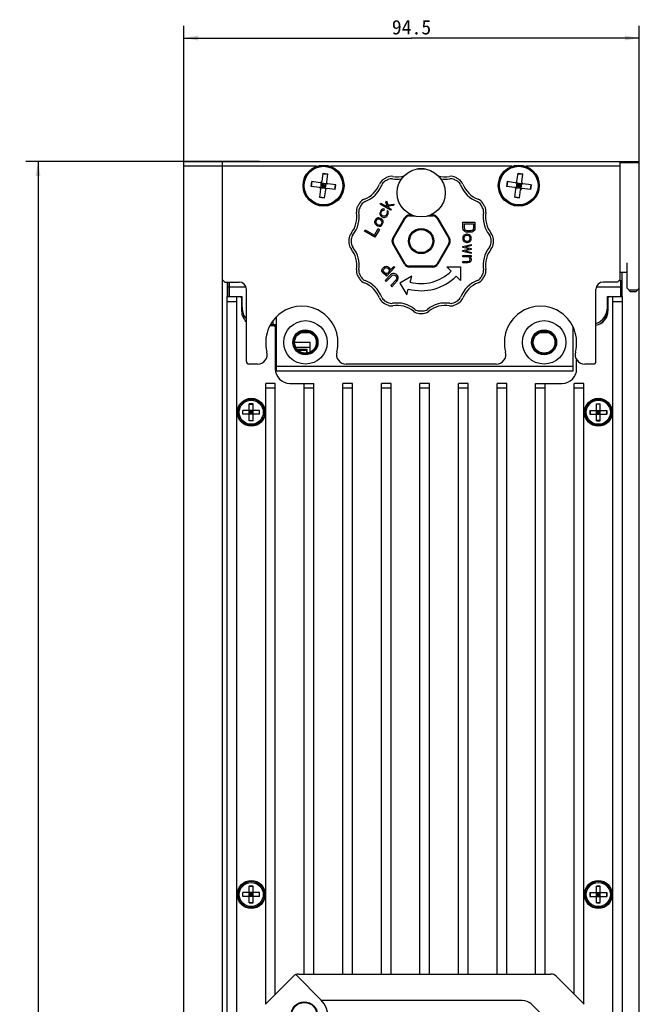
# Model space of a CAD drawing. Header units: millimetres. Extents: x 742 to 1452, y 144 to 826.
# Tile 25 of 40: x 1024 to 1152, y 373 to 577. Entities that reach past the tile are written whole.
import ezdxf
from ezdxf.enums import TextEntityAlignment as Align

# ---------------------------------------------------------------- set-up
doc = ezdxf.new("R2010")
doc.units = ezdxf.units.MM
doc.header["$LTSCALE"] = 32.67
doc.layers.get('0').update_dxf_attribs({"linetype": 'CONTINUOUS'})
doc.layers.add('00_COMPONENTS', color=7, linetype='CONTINUOUS')
doc.layers.add('51__DRAFT_DIMS', color=7, linetype='CONTINUOUS')
doc.styles.get("Standard").update_dxf_attribs({"font": 'simfang.ttf'})
doc.dimstyles.new('DIMSTYLE_1', dxfattribs={"dimtxt": 3, "dimasz": 3, "dimexe": 2.5, "dimexo": 0.5, "dimgap": 0.75, "dimtad": 1, "dimdsep": 46, "dimtxsty": 'STANDARD', "dimblk": '_FILLED', "dimblk1": '_FILLED', "dimblk2": '_FILLED', "dimcen": 0.09, "dimclrt": 3, "dimazin": 2, "dimtp": 0.8, "dimtm": 0.8, "dimtfac": 1, "dimtofl": 0, "dimtmove": 0, "dimatfit": 3, "dimldrblk": '_FILLED', "dimfxl": 1, "dimtolj": 1, "dimarcsym": 0})
doc.dimstyles.new('DIMSTYLE_2', dxfattribs={"dimtxt": 3, "dimasz": 3, "dimexe": 2.5, "dimexo": 0.5, "dimgap": 0.75, "dimtad": 1, "dimdsep": 46, "dimtxsty": 'STANDARD', "dimblk": '_FILLED', "dimblk1": '_FILLED', "dimblk2": '_FILLED', "dimcen": 0.09, "dimclrt": 3, "dimazin": 2, "dimtp": 0.3, "dimtm": 0.3, "dimtfac": 1, "dimtofl": 0, "dimtmove": 0, "dimatfit": 3, "dimldrblk": '_FILLED', "dimfxl": 1, "dimtolj": 1, "dimarcsym": 0})

# ---------------------------------------------------------------- blocks, each defined once
blk = doc.blocks.new('_FILLED')
at = {"color": 0, "linetype": 'ByBlock'}
blk.add_solid([(0, 0), (-1, 0.167), (-1, -0.167)], dxfattribs=at)
blk = doc.blocks.new('*D1')
at = {"layer": '51__DRAFT_DIMS', "color": 4}
for p, q in [((1073.48, 547.87), (1025.06, 547.87)), ((1027.56, 547.87), (1027.56, 345.87)), ((1027.56, 143.87), (1027.56, 345.87)), ((1065.28, 143.87), (1025.06, 143.87))]:
    blk.add_line(p, q, dxfattribs=at)
at = {"layer": '51__DRAFT_DIMS', "color": 4, "xscale": 3, "yscale": 3, "zscale": 3}
for p, rotation in [((1027.56, 547.87), 90), ((1027.56, 143.87), 270)]:
    blk.add_blockref('_FILLED', p, dxfattribs=dict(at, rotation=rotation))
at = {"layer": '51__DRAFT_DIMS', "color": 3}
blk.add_text('404', height=3, rotation=90, dxfattribs=at).set_placement((1026.81, 345.87), align=Align.CENTER)
blk = doc.blocks.new('*D2')
at = {"layer": '51__DRAFT_DIMS', "color": 4}
for p, q in [((1057.78, 547.37), (1057.78, 575.97)), ((1152.28, 170.67), (1152.28, 575.97)), ((1057.78, 573.47), (1105.03, 573.47)), ((1152.28, 573.47), (1105.03, 573.47))]:
    blk.add_line(p, q, dxfattribs=at)
at = {"layer": '51__DRAFT_DIMS', "color": 4, "xscale": 3, "yscale": 3, "zscale": 3, "rotation": 180}
blk.add_blockref('_FILLED', (1057.78, 573.47), dxfattribs=at)
at = {"layer": '51__DRAFT_DIMS', "color": 4, "xscale": 3, "yscale": 3, "zscale": 3}
blk.add_blockref('_FILLED', (1152.28, 573.47), dxfattribs=at)
at = {"layer": '51__DRAFT_DIMS', "color": 3}
blk.add_text('94.5', height=3, dxfattribs=at).set_placement((1105.03, 574.22), align=Align.CENTER)

msp = doc.modelspace()

# ---------------------------------------------------------------- linework, layer by layer
at = {"layer": '00_COMPONENTS', "color": 7}
for p, q in [((1057.784, 143.873), (1057.784, 547.873)), ((1057.784, 547.873), (1152.284, 547.873)), ((1065.784, 547.873), (1065.784, 143.873)), ((1148.284, 523.373), (1148.284, 547.873)), ((1152.284, 547.573), (1148.284, 547.573)), ((1152.284, 521.573), (1152.284, 547.873)), ((1085.348, 546.873), (1057.784, 546.873)), ((1086.625, 545.418), (1086.396, 543.733)), ((1086.625, 545.418), (1086.396, 543.733)), ((1086.616, 545.348), (1087.607, 545.213)), ((1086.616, 545.348), (1087.607, 545.213)), ((1086.625, 545.418), (1087.616, 545.283)), ((1086.625, 545.418), (1087.616, 545.283)), ((1087.616, 545.283), (1087.387, 543.598)), ((1087.616, 545.283), (1087.387, 543.598)), ((1125.848, 546.873), (1088.22, 546.873)), ((1125.848, 546.873), (1088.22, 546.873)), ((1126.896, 543.733), (1127.125, 545.418)), ((1126.896, 543.733), (1127.125, 545.418)), ((1127.116, 545.348), (1128.107, 545.213)), ((1127.116, 545.348), (1128.107, 545.213)), ((1127.125, 545.418), (1128.116, 545.283)), ((1127.125, 545.418), (1128.116, 545.283)), ((1127.887, 543.598), (1128.116, 545.283)), ((1127.887, 543.598), (1128.116, 545.283)), ((1148.284, 546.873), (1128.72, 546.873)), ((1084.239, 542.714), (1084.374, 543.705)), ((1084.239, 542.714), (1084.374, 543.705)), ((1084.309, 542.705), (1084.443, 543.696)), ((1084.309, 542.705), (1084.443, 543.696)), ((1086.058, 543.476), (1084.374, 543.705)), ((1086.058, 543.476), (1084.374, 543.705)), ((1086.122, 542.37), (1087.445, 543.376)), ((1086.122, 542.37), (1087.445, 543.376)), ((1086.221, 542.445), (1086.356, 543.436)), ((1086.221, 542.445), (1086.356, 543.436)), ((1086.28, 543.535), (1087.287, 542.211)), ((1087.287, 542.211), (1086.28, 543.535)), ((1086.356, 543.436), (1087.347, 543.301)), ((1086.356, 543.436), (1087.347, 543.301)), ((1086.716, 542.378), (1086.851, 543.368)), ((1086.716, 542.378), (1086.851, 543.368)), ((1087.212, 542.31), (1087.347, 543.301)), ((1087.212, 542.31), (1087.347, 543.301)), ((1089.328, 543.031), (1087.644, 543.261)), ((1089.328, 543.031), (1087.644, 543.261)), ((1124.874, 543.705), (1124.739, 542.714)), ((1124.874, 543.705), (1124.739, 542.714)), ((1124.943, 543.696), (1124.809, 542.705)), ((1124.943, 543.696), (1124.809, 542.705)), ((1126.558, 543.476), (1124.874, 543.705)), ((1126.558, 543.476), (1124.874, 543.705)), ((1126.622, 542.37), (1127.945, 543.376)), ((1126.622, 542.37), (1127.945, 543.376)), ((1126.856, 543.436), (1126.721, 542.445)), ((1126.856, 543.436), (1126.721, 542.445)), ((1126.78, 543.535), (1127.787, 542.211)), ((1127.787, 542.211), (1126.78, 543.535)), ((1126.856, 543.436), (1127.847, 543.301)), ((1126.856, 543.436), (1127.847, 543.301)), ((1127.351, 543.368), (1127.216, 542.378)), ((1127.351, 543.368), (1127.216, 542.378)), ((1127.847, 543.301), (1127.712, 542.31)), ((1127.847, 543.301), (1127.712, 542.31)), ((1129.828, 543.031), (1128.144, 543.261)), ((1129.828, 543.031), (1128.144, 543.261)), ((1085.924, 542.485), (1084.239, 542.714)), ((1085.924, 542.485), (1084.239, 542.714)), ((1086.18, 542.148), (1085.951, 540.463)), ((1086.18, 542.148), (1085.951, 540.463)), ((1086.221, 542.445), (1087.212, 542.31)), ((1086.221, 542.445), (1087.212, 542.31)), ((1086.288, 542.94), (1087.279, 542.806)), ((1086.288, 542.94), (1087.279, 542.806)), ((1087.171, 542.013), (1086.942, 540.328)), ((1087.171, 542.013), (1086.942, 540.328)), ((1089.194, 542.041), (1087.509, 542.27)), ((1089.194, 542.041), (1087.509, 542.27)), ((1089.124, 542.05), (1089.259, 543.041)), ((1089.124, 542.05), (1089.259, 543.041)), ((1089.194, 542.041), (1089.328, 543.031)), ((1089.194, 542.041), (1089.328, 543.031)), ((1126.424, 542.485), (1124.739, 542.714)), ((1126.424, 542.485), (1124.739, 542.714)), ((1126.451, 540.463), (1126.68, 542.148)), ((1126.451, 540.463), (1126.68, 542.148)), ((1126.721, 542.445), (1127.712, 542.31)), ((1126.721, 542.445), (1127.712, 542.31)), ((1126.788, 542.94), (1127.779, 542.806)), ((1126.788, 542.94), (1127.779, 542.806)), ((1127.442, 540.328), (1127.671, 542.013)), ((1127.442, 540.328), (1127.671, 542.013)), ((1129.694, 542.041), (1128.009, 542.27)), ((1129.694, 542.041), (1128.009, 542.27)), ((1129.759, 543.041), (1129.624, 542.05)), ((1129.759, 543.041), (1129.624, 542.05)), ((1129.828, 543.031), (1129.694, 542.041)), ((1129.828, 543.031), (1129.694, 542.041)), ((1085.951, 540.463), (1086.942, 540.328)), ((1085.951, 540.463), (1086.942, 540.328)), ((1085.961, 540.533), (1086.952, 540.398)), ((1085.961, 540.533), (1086.952, 540.398)), ((1126.451, 540.463), (1127.442, 540.328)), ((1126.451, 540.463), (1127.442, 540.328)), ((1126.461, 540.533), (1127.452, 540.398)), ((1126.461, 540.533), (1127.452, 540.398)), ((1101.145, 531.973), (1103.57, 536.173)), ((1101.145, 531.973), (1103.57, 536.173)), ((1101.318, 531.873), (1103.743, 536.073)), ((1101.318, 531.873), (1103.743, 536.073)), ((1104.609, 536.773), (1105.076, 536.773)), ((1104.609, 536.773), (1105.076, 536.773)), ((1104.609, 536.573), (1105.637, 536.573)), ((1104.609, 536.573), (1105.637, 536.573)), ((1108.431, 536.573), (1109.459, 536.573)), ((1108.431, 536.573), (1109.459, 536.573)), ((1108.992, 536.773), (1109.459, 536.773)), ((1108.992, 536.773), (1109.459, 536.773)), ((1110.325, 536.073), (1112.749, 531.873)), ((1110.325, 536.073), (1112.749, 531.873)), ((1110.498, 536.173), (1112.923, 531.973)), ((1110.498, 536.173), (1112.923, 531.973)), ((1103.743, 526.673), (1101.318, 530.873)), ((1103.743, 526.673), (1101.318, 530.873)), ((1112.749, 530.873), (1110.325, 526.673)), ((1112.749, 530.873), (1110.325, 526.673)), ((1103.57, 526.573), (1101.145, 530.773)), ((1103.57, 526.573), (1101.145, 530.773)), ((1112.923, 530.773), (1110.498, 526.573)), ((1112.923, 530.773), (1110.498, 526.573)), ((1149.784, 521.573), (1149.784, 526.873)), ((1109.459, 526.173), (1104.609, 526.173)), ((1109.459, 526.173), (1104.609, 526.173)), ((1109.459, 525.973), (1104.609, 525.973)), ((1109.459, 525.973), (1104.609, 525.973)), ((1149.784, 524.873), (1148.284, 524.873)), ((1148.714, 519.873), (1148.714, 524.873)), ((1065.784, 523.373), (1066.284, 522.873)), ((1066.284, 522.873), (1069.284, 522.873)), ((1066.853, 519.873), (1066.853, 522.873)), ((1066.884, 522.873), (1066.884, 519.873)), ((1067.184, 522.873), (1067.184, 519.873)), ((1147.784, 522.873), (1144.784, 522.873)), ((1147.784, 522.873), (1148.284, 523.373)), ((1148.084, 523.173), (1148.684, 523.173)), ((1148.384, 523.173), (1148.384, 519.873)), ((1148.684, 523.173), (1148.684, 519.873)), ((1066.884, 521.873), (1070.698, 521.873)), ((1070.784, 506.373), (1070.784, 521.373)), ((1143.284, 506.373), (1143.284, 521.373)), ((1143.37, 521.873), (1148.684, 521.873)), ((1150.484, 520.873), (1149.784, 521.573)), ((1151.884, 521.173), (1150.184, 521.173)), ((1151.584, 520.873), (1150.484, 520.873)), ((1152.284, 521.573), (1151.584, 520.873)), ((1066.784, 171.873), (1066.784, 519.873)), ((1066.784, 519.873), (1069.884, 519.873)), ((1066.784, 518.873), (1068.784, 518.873)), ((1068.784, 171.873), (1068.784, 519.873)), ((1069.784, 519.573), (1069.484, 519.873)), ((1069.784, 519.573), (1069.784, 516.873)), ((1069.884, 516.105), (1069.884, 519.873)), ((1145.984, 519.873), (1145.684, 519.573)), ((1145.684, 516.873), (1145.684, 519.873)), ((1145.684, 519.873), (1148.784, 519.873)), ((1146.084, 519.873), (1145.784, 519.573)), ((1145.784, 519.873), (1145.784, 519.673)), ((1145.784, 519.573), (1145.784, 516.873)), ((1146.784, 171.873), (1146.784, 519.873)), ((1146.784, 518.873), (1148.784, 518.873)), ((1148.784, 171.873), (1148.784, 519.873)), ((1070.184, 516.155), (1070.184, 515.376)), ((1076.284, 514.872), (1076.284, 514.073)), ((1076.694, 515.373), (1077.034, 515.373)), ((1076.694, 515.373), (1077.034, 515.373)), ((1077.034, 504.373), (1077.034, 515.728)), ((1145.384, 515.566), (1145.384, 516.155)), ((1075.65, 513.873), (1077.034, 513.873)), ((1075.76, 514.073), (1077.034, 514.073)), ((1075.784, 514.114), (1075.784, 514.073)), ((1076.784, 513.573), (1076.484, 513.873)), ((1076.784, 513.573), (1076.784, 504.873)), ((1083.284, 512.609), (1083.284, 512.373)), ((1132.284, 512.609), (1132.284, 512.373)), ((1138.534, 504.373), (1138.534, 513.641)), ((1084.064, 512.373), (1082.003, 512.373)), ((1133.564, 512.373), (1131.503, 512.373)), ((1084.034, 510.373), (1080.784, 510.373)), ((1081.018, 509.373), (1084.034, 509.373)), ((1083.384, 508.873), (1081.357, 508.873)), ((1081.452, 508.773), (1083.284, 508.773)), ((1083.284, 508.773), (1083.384, 508.873)), ((1083.284, 508.137), (1083.284, 508.773)), ((1083.384, 508.151), (1083.384, 508.873)), ((1084.034, 508.358), (1084.034, 510.373)), ((1139.284, 504.873), (1139.284, 506.765)), ((1073.119, 505.873), (1071.284, 505.873)), ((1138.534, 505.373), (1077.034, 505.373)), ((1138.534, 504.373), (1077.034, 504.373)), ((1122.619, 505.873), (1091.449, 505.873)), ((1142.784, 505.873), (1140.949, 505.873)), ((1074.784, 373.173), (1074.784, 501.873)), ((1076.784, 501.873), (1074.784, 501.873)), ((1076.784, 500.873), (1074.784, 500.873)), ((1076.784, 375.173), (1076.784, 501.873)), ((1079.784, 501.873), (1084.784, 501.873)), ((1082.784, 379.373), (1082.784, 501.873)), ((1084.784, 500.873), (1082.784, 500.873)), ((1084.784, 379.373), (1084.784, 501.873)), ((1090.784, 379.373), (1090.784, 501.873)), ((1092.784, 501.873), (1090.784, 501.873)), ((1092.784, 500.873), (1090.784, 500.873)), ((1092.784, 379.373), (1092.784, 501.873)), ((1098.784, 379.373), (1098.784, 501.873)), ((1100.784, 501.873), (1098.784, 501.873)), ((1100.784, 500.873), (1098.784, 500.873)), ((1100.784, 379.373), (1100.784, 501.873)), ((1106.784, 379.373), (1106.784, 501.873)), ((1108.784, 501.873), (1106.784, 501.873)), ((1108.784, 500.873), (1106.784, 500.873)), ((1108.784, 379.373), (1108.784, 501.873)), ((1114.784, 379.373), (1114.784, 501.873)), ((1116.784, 501.873), (1114.784, 501.873)), ((1116.784, 500.873), (1114.784, 500.873)), ((1116.784, 379.373), (1116.784, 501.873)), ((1122.784, 379.373), (1122.784, 501.873)), ((1124.784, 501.873), (1122.784, 501.873)), ((1124.784, 500.873), (1122.784, 500.873)), ((1124.784, 379.373), (1124.784, 501.873)), ((1130.784, 379.373), (1130.784, 501.873)), ((1130.784, 501.873), (1136.284, 501.873)), ((1132.784, 500.873), (1130.784, 500.873)), ((1132.784, 379.373), (1132.784, 501.873)), ((1138.784, 375.173), (1138.784, 501.873)), ((1140.784, 501.873), (1138.784, 501.873)), ((1140.784, 500.873), (1138.784, 500.873)), ((1140.784, 373.173), (1140.784, 501.873)), ((1070.034, 495.473), (1070.034, 496.273)), ((1073.534, 496.273), (1070.034, 496.273)), ((1070.071, 495.473), (1070.071, 496.273)), ((1071.384, 494.123), (1071.384, 497.623)), ((1072.184, 497.623), (1071.384, 497.623)), ((1071.384, 497.586), (1072.184, 497.586)), ((1071.384, 495.473), (1072.184, 496.273)), ((1071.384, 496.273), (1072.184, 495.473)), ((1071.784, 495.473), (1071.784, 496.273)), ((1072.184, 494.123), (1072.184, 497.623)), ((1073.496, 495.473), (1073.496, 496.273)), ((1073.534, 495.473), (1073.534, 496.273)), ((1142.034, 496.273), (1142.034, 495.473)), ((1142.034, 496.273), (1145.534, 496.273)), ((1142.071, 496.273), (1142.071, 495.473)), ((1143.384, 494.123), (1143.384, 497.623)), ((1143.384, 497.623), (1144.184, 497.623)), ((1144.184, 497.586), (1143.384, 497.586)), ((1143.384, 495.473), (1144.184, 496.273)), ((1143.384, 496.273), (1144.184, 495.473)), ((1143.784, 496.273), (1143.784, 495.473)), ((1144.184, 494.123), (1144.184, 497.623)), ((1145.496, 496.273), (1145.496, 495.473)), ((1145.534, 496.273), (1145.534, 495.473)), ((1073.534, 495.473), (1070.034, 495.473)), ((1071.384, 495.873), (1072.184, 495.873)), ((1071.384, 494.16), (1072.184, 494.16)), ((1072.184, 494.123), (1071.384, 494.123)), ((1142.034, 495.473), (1145.534, 495.473)), ((1144.184, 495.873), (1143.384, 495.873)), ((1144.184, 494.16), (1143.384, 494.16)), ((1143.384, 494.123), (1144.184, 494.123)), ((1070.034, 395.473), (1070.034, 396.273)), ((1073.534, 396.273), (1070.034, 396.273)), ((1070.071, 395.473), (1070.071, 396.273)), ((1071.384, 394.123), (1071.384, 397.623)), ((1072.184, 397.623), (1071.384, 397.623)), ((1071.384, 397.586), (1072.184, 397.586)), ((1071.384, 395.473), (1072.184, 396.273)), ((1071.384, 396.273), (1072.184, 395.473)), ((1071.784, 395.473), (1071.784, 396.273)), ((1072.184, 394.123), (1072.184, 397.623)), ((1073.496, 395.473), (1073.496, 396.273)), ((1073.534, 395.473), (1073.534, 396.273)), ((1142.034, 396.273), (1142.034, 395.473)), ((1142.034, 396.273), (1145.534, 396.273)), ((1142.071, 396.273), (1142.071, 395.473)), ((1143.384, 394.123), (1143.384, 397.623)), ((1143.384, 397.623), (1144.184, 397.623)), ((1144.184, 397.586), (1143.384, 397.586)), ((1143.384, 395.473), (1144.184, 396.273)), ((1143.384, 396.273), (1144.184, 395.473)), ((1143.784, 396.273), (1143.784, 395.473)), ((1144.184, 394.123), (1144.184, 397.623)), ((1145.496, 396.273), (1145.496, 395.473)), ((1145.534, 396.273), (1145.534, 395.473)), ((1073.534, 395.473), (1070.034, 395.473)), ((1071.384, 395.873), (1072.184, 395.873)), ((1071.384, 394.16), (1072.184, 394.16)), ((1072.184, 394.123), (1071.384, 394.123)), ((1142.034, 395.473), (1145.534, 395.473)), ((1144.184, 395.873), (1143.384, 395.873)), ((1144.184, 394.16), (1143.384, 394.16)), ((1143.384, 394.123), (1144.184, 394.123)), ((1080.544, 378.934), (1074.723, 373.112)), ((1086.319, 373.978), (1081.149, 379.148)), ((1081.605, 379.373), (1133.962, 379.373)), ((1135.023, 378.934), (1140.844, 373.112)), ((1127.967, 373.873), (1086.422, 373.873)), ((1135.158, 367.858), (1129.769, 373.247))]:
    msp.add_line(p, q, dxfattribs=at)
at = {"layer": '00_COMPONENTS', "color": 4}
for p, q in [((1098.514, 539.016), (1098.644, 539.242)), ((1100.679, 537.766), (1098.514, 539.016)), ((1098.644, 539.242), (1100.026, 538.444)), ((1099.674, 539.429), (1099.83, 539.7)), ((1100.026, 538.444), (1099.674, 539.429)), ((1099.83, 539.7), (1100.142, 538.858)), ((1100.142, 538.858), (1101.408, 539.029)), ((1101.408, 539.029), (1101.252, 538.758)), ((1098.496, 537.282), (1098.464, 537.121)), ((1098.464, 537.121), (1098.478, 536.932)), ((1098.606, 537.58), (1098.496, 537.282)), ((1098.834, 537.869), (1098.606, 537.58)), ((1098.7, 537.104), (1098.706, 537.221)), ((1098.76, 536.889), (1098.7, 537.104)), ((1098.706, 537.221), (1098.764, 537.428)), ((1098.764, 537.428), (1098.992, 537.717)), ((1099.03, 537.996), (1098.834, 537.869)), ((1098.992, 537.717), (1099.163, 537.799)), ((1099.247, 538.052), (1099.03, 537.996)), ((1099.163, 537.799), (1099.327, 537.765)), ((1099.457, 537.99), (1099.247, 538.052)), ((1099.327, 537.765), (1099.457, 537.99)), ((1100.006, 537.132), (1099.87, 536.79)), ((1100.01, 537.671), (1099.88, 537.446)), ((1099.88, 537.446), (1099.992, 537.321)), ((1099.992, 537.321), (1100.006, 537.132)), ((1100.168, 537.52), (1100.01, 537.671)), ((1100.08, 536.729), (1100.216, 537.071)), ((1100.228, 537.305), (1100.168, 537.52)), ((1101.252, 538.758), (1100.202, 538.643)), ((1100.202, 538.643), (1100.302, 538.284)), ((1100.216, 537.071), (1100.228, 537.305)), ((1100.302, 538.284), (1100.809, 537.992)), ((1100.809, 537.992), (1100.679, 537.766)), ((1097.376, 535.343), (1097.37, 535.226)), ((1097.37, 535.226), (1097.41, 535.083)), ((1097.434, 535.55), (1097.376, 535.343)), ((1097.41, 535.083), (1097.496, 534.913)), ((1097.642, 535.911), (1097.434, 535.55)), ((1097.496, 534.913), (1097.608, 534.788)), ((1097.67, 535.534), (1097.612, 535.327)), ((1097.612, 535.327), (1097.652, 535.183)), ((1097.793, 536.065), (1097.642, 535.911)), ((1097.652, 535.183), (1097.738, 535.013)), ((1097.774, 535.714), (1097.67, 535.534)), ((1097.738, 535.013), (1097.897, 534.862)), ((1097.925, 535.868), (1097.774, 535.714)), ((1097.891, 536.128), (1097.793, 536.065)), ((1098.035, 536.165), (1097.891, 536.128)), ((1098.069, 535.905), (1097.925, 535.868)), ((1098.225, 536.176), (1098.035, 536.165)), ((1098.259, 535.915), (1098.069, 535.905)), ((1098.389, 536.141), (1098.225, 536.176)), ((1098.469, 535.854), (1098.259, 535.915)), ((1098.6, 536.08), (1098.389, 536.141)), ((1098.654, 535.748), (1098.469, 535.854)), ((1098.478, 536.932), (1098.518, 536.789)), ((1098.518, 536.789), (1098.65, 536.592)), ((1098.784, 535.973), (1098.6, 536.08)), ((1098.65, 536.592), (1098.9, 536.387)), ((1098.812, 535.596), (1098.654, 535.748)), ((1098.826, 536.791), (1098.76, 536.889)), ((1098.776, 534.895), (1098.88, 535.076)), ((1099.054, 535.697), (1098.784, 535.973)), ((1098.898, 535.426), (1098.812, 535.596)), ((1098.984, 536.639), (1098.826, 536.791)), ((1098.88, 535.076), (1098.938, 535.283)), ((1098.938, 535.283), (1098.898, 535.426)), ((1098.9, 536.387), (1099.203, 536.273)), ((1098.908, 534.699), (1099.116, 535.06)), ((1099.123, 536.56), (1098.984, 536.639)), ((1099.14, 535.527), (1099.054, 535.697)), ((1099.116, 535.06), (1099.174, 535.267)), ((1099.405, 536.517), (1099.123, 536.56)), ((1099.18, 535.384), (1099.14, 535.527)), ((1099.174, 535.267), (1099.18, 535.384)), ((1099.203, 536.273), (1099.439, 536.257)), ((1099.621, 536.572), (1099.405, 536.517)), ((1099.439, 536.257), (1099.583, 536.294)), ((1099.583, 536.294), (1099.753, 536.376)), ((1099.87, 536.79), (1099.621, 536.572)), ((1099.753, 536.376), (1099.878, 536.485)), ((1099.878, 536.485), (1100.08, 536.729)), ((1115.696, 534.023), (1115.696, 535.273)), ((1115.696, 535.273), (1118.196, 535.273)), ((1116.015, 534.023), (1116.015, 534.96)), ((1116.015, 534.96), (1117.877, 534.96)), ((1117.877, 534.96), (1117.877, 534.023)), ((1118.196, 535.273), (1118.196, 534.023)), ((1095.285, 533.423), (1095.441, 533.694)), ((1097.45, 532.173), (1095.285, 533.423)), ((1095.441, 533.694), (1097.33, 532.603)), ((1097.33, 532.603), (1098.111, 533.956)), ((1098.387, 533.797), (1097.45, 532.173)), ((1097.608, 534.788), (1097.766, 534.636)), ((1097.766, 534.636), (1097.951, 534.53)), ((1097.897, 534.862), (1098.081, 534.755)), ((1097.951, 534.53), (1098.325, 534.434)), ((1098.081, 534.755), (1098.291, 534.694)), ((1098.111, 533.956), (1098.387, 533.797)), ((1098.291, 534.694), (1098.481, 534.705)), ((1098.325, 534.434), (1098.515, 534.444)), ((1098.481, 534.705), (1098.626, 534.742)), ((1098.515, 534.444), (1098.66, 534.481)), ((1098.626, 534.742), (1098.776, 534.895)), ((1098.66, 534.481), (1098.758, 534.545)), ((1098.758, 534.545), (1098.908, 534.699)), ((1115.749, 533.763), (1115.696, 534.023)), ((1115.856, 533.554), (1115.749, 533.763)), ((1116.069, 533.346), (1115.856, 533.554)), ((1116.069, 533.815), (1116.015, 534.023)), ((1116.175, 533.658), (1116.069, 533.815)), ((1116.281, 533.242), (1116.069, 533.346)), ((1116.335, 533.554), (1116.175, 533.658)), ((1116.547, 533.19), (1116.281, 533.242)), ((1116.547, 533.502), (1116.335, 533.554)), ((1117.345, 533.502), (1116.547, 533.502)), ((1117.345, 533.19), (1116.547, 533.19)), ((1117.558, 533.554), (1117.345, 533.502)), ((1117.611, 533.242), (1117.345, 533.19)), ((1117.718, 533.658), (1117.558, 533.554)), ((1117.824, 533.346), (1117.611, 533.242)), ((1117.824, 533.815), (1117.718, 533.658)), ((1117.877, 534.023), (1117.824, 533.815)), ((1118.037, 533.554), (1117.824, 533.346)), ((1118.143, 533.763), (1118.037, 533.554)), ((1118.196, 534.023), (1118.143, 533.763)), ((1115.749, 532.356), (1115.696, 532.148)), ((1115.696, 532.148), (1115.696, 531.731)), ((1115.696, 531.731), (1115.749, 531.523)), ((1115.803, 532.46), (1115.749, 532.356)), ((1115.749, 531.523), (1115.803, 531.419)), ((1115.909, 532.565), (1115.803, 532.46)), ((1115.803, 531.419), (1115.909, 531.315)), ((1116.069, 532.669), (1115.909, 532.565)), ((1115.962, 532.252), (1115.909, 532.044)), ((1115.909, 532.044), (1115.909, 531.835)), ((1115.909, 531.835), (1115.962, 531.627)), ((1115.909, 531.315), (1116.069, 531.21)), ((1116.069, 532.356), (1115.962, 532.252)), ((1115.962, 531.627), (1116.069, 531.523)), ((1116.441, 532.773), (1116.069, 532.669)), ((1116.228, 532.46), (1116.069, 532.356)), ((1116.069, 531.523), (1116.228, 531.419)), ((1116.069, 531.21), (1116.441, 531.106)), ((1116.441, 532.513), (1116.228, 532.46)), ((1116.228, 531.419), (1116.441, 531.367)), ((1116.654, 532.773), (1116.441, 532.773)), ((1116.654, 532.513), (1116.441, 532.513)), ((1116.441, 531.367), (1116.654, 531.367)), ((1116.441, 531.106), (1116.654, 531.106)), ((1116.866, 532.721), (1116.654, 532.773)), ((1116.866, 532.46), (1116.654, 532.513)), ((1116.654, 531.367), (1116.866, 531.419)), ((1116.654, 531.106), (1116.866, 531.158)), ((1117.026, 532.669), (1116.866, 532.721)), ((1117.026, 532.356), (1116.866, 532.46)), ((1116.866, 531.419), (1117.026, 531.523)), ((1116.866, 531.158), (1117.026, 531.21)), ((1117.186, 532.565), (1117.026, 532.669)), ((1117.132, 532.252), (1117.026, 532.356)), ((1117.026, 531.523), (1117.132, 531.627)), ((1117.026, 531.21), (1117.186, 531.315)), ((1117.186, 532.044), (1117.132, 532.252)), ((1117.132, 531.627), (1117.186, 531.835)), ((1117.292, 532.46), (1117.186, 532.565)), ((1117.186, 531.835), (1117.186, 532.044)), ((1117.186, 531.315), (1117.292, 531.419)), ((1117.345, 532.356), (1117.292, 532.46)), ((1117.292, 531.419), (1117.345, 531.523)), ((1117.398, 532.148), (1117.345, 532.356)), ((1117.345, 531.523), (1117.398, 531.731)), ((1117.398, 531.731), (1117.398, 532.148)), ((1115.696, 530.273), (1117.398, 530.69)), ((1115.696, 530.013), (1115.696, 530.273)), ((1116.866, 529.752), (1115.696, 530.013)), ((1115.696, 529.44), (1116.866, 529.7)), ((1115.696, 529.179), (1115.696, 529.44)), ((1117.398, 528.763), (1115.696, 529.179)), ((1117.398, 530.429), (1116.228, 530.117)), ((1116.228, 530.117), (1117.398, 529.856)), ((1117.398, 529.596), (1116.228, 529.335)), ((1116.228, 529.335), (1117.398, 529.023)), ((1116.866, 529.7), (1116.866, 529.752)), ((1117.398, 530.69), (1117.398, 530.429)), ((1117.398, 529.856), (1117.398, 529.596)), ((1117.398, 529.023), (1117.398, 528.763)), ((1115.696, 528.085), (1115.696, 528.346)), ((1115.696, 528.346), (1117.398, 528.346)), ((1116.92, 528.085), (1115.696, 528.085)), ((1115.696, 526.888), (1115.696, 527.148)), ((1115.696, 527.148), (1116.707, 527.148)), ((1116.707, 526.888), (1115.696, 526.888)), ((1116.707, 527.148), (1116.973, 527.2)), ((1116.973, 526.94), (1116.707, 526.888)), ((1117.026, 527.981), (1116.92, 528.085)), ((1116.973, 527.2), (1117.079, 527.304)), ((1117.132, 526.992), (1116.973, 526.94)), ((1117.132, 527.825), (1117.026, 527.981)), ((1117.079, 527.304), (1117.132, 527.408)), ((1117.132, 528.085), (1117.239, 527.981)), ((1117.398, 528.085), (1117.132, 528.085)), ((1117.186, 527.617), (1117.132, 527.825)), ((1117.132, 527.408), (1117.186, 527.617)), ((1117.239, 527.096), (1117.132, 526.992)), ((1117.239, 527.981), (1117.345, 527.825)), ((1117.345, 527.252), (1117.239, 527.096)), ((1117.345, 527.825), (1117.398, 527.617)), ((1117.398, 527.408), (1117.345, 527.252)), ((1117.398, 528.346), (1117.398, 528.085)), ((1117.398, 527.617), (1117.398, 527.408)), ((1098.89, 525.359), (1098.924, 525.472)), ((1098.895, 525.135), (1098.89, 525.359)), ((1098.937, 524.951), (1098.895, 525.135)), ((1098.924, 525.472), (1099.031, 525.663)), ((1099.053, 524.77), (1098.937, 524.951)), ((1099.031, 525.663), (1099.322, 525.974)), ((1099.282, 524.557), (1099.053, 524.77)), ((1099.155, 525.184), (1099.187, 525.372)), ((1099.235, 524.964), (1099.155, 525.184)), ((1099.187, 525.372), (1099.258, 525.524)), ((1099.463, 524.751), (1099.235, 524.964)), ((1099.258, 525.524), (1099.476, 525.758)), ((1099.322, 525.974), (1099.505, 526.094)), ((1099.652, 524.648), (1099.463, 524.751)), ((1099.476, 525.758), (1099.623, 525.839)), ((1099.505, 526.094), (1099.839, 526.147)), ((1099.623, 525.839), (1099.733, 525.881)), ((1099.733, 525.881), (1099.92, 525.852)), ((1101.556, 525.927), (1099.815, 524.06)), ((1099.839, 526.147), (1100.025, 526.118)), ((1099.92, 525.852), (1100.109, 525.749)), ((1100.386, 525.054), (1100.024, 524.665)), ((1100.025, 526.118), (1100.214, 526.015)), ((1100.109, 525.749), (1100.261, 525.607)), ((1100.214, 526.015), (1100.443, 525.802)), ((1100.261, 525.607), (1100.377, 525.426)), ((1100.377, 525.426), (1100.419, 525.242)), ((1100.419, 525.242), (1100.386, 525.054)), ((1100.443, 525.802), (1100.559, 525.621)), ((1100.559, 525.621), (1100.599, 525.511)), ((1100.568, 525.249), (1101.366, 526.104)), ((1100.602, 525.362), (1100.568, 525.249)), ((1100.599, 525.511), (1100.602, 525.362)), ((1101.366, 526.104), (1101.556, 525.927)), ((1113.256, 525.15), (1112.372, 526.034)), ((1112.372, 526.034), (1115.201, 526.034)), ((1115.201, 526.034), (1115.201, 523.206)), ((1099.47, 524.454), (1099.282, 524.557)), ((1099.583, 524.421), (1099.47, 524.454)), ((1100.7, 524.398), (1099.576, 523.192)), ((1099.576, 523.192), (1099.804, 522.979)), ((1099.732, 524.428), (1099.583, 524.421)), ((1099.625, 524.237), (1099.842, 524.471)), ((1099.815, 524.06), (1099.625, 524.237)), ((1099.839, 524.619), (1099.652, 524.648)), ((1099.842, 524.471), (1099.732, 524.428)), ((1099.804, 522.979), (1100.929, 524.185)), ((1100.024, 524.665), (1099.839, 524.619)), ((1100.92, 524.557), (1100.7, 524.398)), ((1101.843, 523.332), (1100.718, 522.126)), ((1101.141, 524.641), (1100.92, 524.557)), ((1100.929, 524.185), (1101.112, 524.305)), ((1100.947, 521.913), (1102.071, 523.119)), ((1101.112, 524.305), (1101.297, 524.35)), ((1101.438, 524.655), (1101.141, 524.641)), ((1101.297, 524.35), (1101.484, 524.322)), ((1101.663, 524.591), (1101.438, 524.655)), ((1101.484, 524.322), (1101.672, 524.218)), ((1101.89, 524.452), (1101.663, 524.591)), ((1101.672, 524.218), (1101.825, 524.076)), ((1101.825, 524.076), (1101.941, 523.895)), ((1101.95, 523.523), (1101.843, 523.332)), ((1102.042, 524.31), (1101.89, 524.452)), ((1101.941, 523.895), (1101.983, 523.711)), ((1101.983, 523.711), (1101.95, 523.523)), ((1102.197, 524.093), (1102.042, 524.31)), ((1102.071, 523.119), (1102.215, 523.349)), ((1102.276, 523.873), (1102.197, 524.093)), ((1102.215, 523.349), (1102.284, 523.576)), ((1102.284, 523.576), (1102.276, 523.873)), ((1105.08, 524.08), (1102.63, 522.666)), ((1102.63, 522.666), (1104.044, 520.217)), ((1104.756, 522.873), (1105.08, 524.08)), ((1115.201, 523.206), (1114.317, 524.09)), ((1100.718, 522.126), (1100.947, 521.913)), ((1104.044, 520.217), (1104.368, 521.424)), ((1082.65, 373.489), (1082.784, 373.623))]:
    msp.add_line(p, q, dxfattribs=at)
at = {"layer": '00_COMPONENTS', "color": 7}
for centre, radius in [((1086.784, 542.873), 4.25), ((1086.784, 542.873), 4.25), ((1086.784, 542.873), 4.15), ((1086.784, 542.873), 4.15), ((1086.784, 542.873), 4), ((1086.784, 542.873), 4), ((1107.034, 541.373), 5), ((1107.034, 541.373), 5), ((1127.284, 542.873), 4.25), ((1127.284, 542.873), 4.15), ((1127.284, 542.873), 4.15), ((1127.284, 542.873), 4), ((1127.284, 542.873), 4), ((1107.034, 531.373), 2.6), ((1107.034, 531.373), 2.6), ((1107.034, 531.373), 2.4), ((1107.034, 531.373), 2.4), ((1083.034, 510.373), 4.5), ((1132.534, 510.373), 4.5), ((1083.034, 510.373), 2.6), ((1083.034, 510.373), 2.5), ((1083.034, 510.373), 2.46), ((1083.034, 510.373), 2.25), ((1132.534, 510.373), 2.6), ((1132.534, 510.373), 2.5), ((1132.534, 510.373), 2.46), ((1132.534, 510.373), 2.25), ((1071.784, 495.873), 2.9), ((1071.784, 495.873), 2.739), ((1071.784, 495.873), 2.5), ((1143.784, 495.873), 2.9), ((1143.784, 495.873), 2.739), ((1143.784, 495.873), 2.5), ((1071.784, 395.873), 2.9), ((1071.784, 395.873), 2.739), ((1071.784, 395.873), 2.5), ((1143.784, 395.873), 2.9), ((1143.784, 395.873), 2.739), ((1143.784, 395.873), 2.5), ((1082.784, 370.873), 2.625)]:
    msp.add_circle(centre, radius, dxfattribs=at)
at = {"layer": '00_COMPONENTS', "color": 4}
msp.add_circle((1082.784, 370.873), 2.75, dxfattribs=at)
at = {"layer": '00_COMPONENTS', "color": 7}
for centre, radius, start, end in [((1106.692, 544.368), 2, 91.50409, 105.71935), ((1106.692, 544.368), 2, 91.50409, 105.71935), ((1107.034, 531.373), 15, 90.01298, 91.50409), ((1107.034, 531.373), 15, 90.01298, 91.50409), ((1107.034, 531.373), 15, 88.49591, 89.98702), ((1107.034, 531.373), 15, 88.49591, 89.98702), ((1107.375, 544.368), 2, 74.28065, 88.49591), ((1107.375, 544.368), 2, 74.28065, 88.49591), ((1086.099, 543.773), 0.3, 262.25348, 352.25348), ((1086.099, 543.773), 0.3, 262.25348, 352.25348), ((1087.684, 543.558), 0.3, 172.25348, 262.25348), ((1087.684, 543.558), 0.3, 172.25348, 262.25348), ((1093.245, 545.162), 5.5, 291.13906, 338.86094), ((1093.245, 545.162), 5.5, 291.13906, 338.86094), ((1100.24, 542.457), 2, 121.50409, 158.86094), ((1100.24, 542.457), 2, 121.50409, 158.86094), ((1100.24, 542.457), 1.5, 121.50409, 158.86094), ((1100.24, 542.457), 1.5, 121.50409, 158.86094), ((1107.034, 531.373), 15, 118.49591, 121.50409), ((1107.034, 531.373), 15, 118.49591, 121.50409), ((1107.034, 531.373), 14.5, 118.49591, 121.50409), ((1107.034, 531.373), 14.5, 118.49591, 121.50409), ((1100.831, 542.798), 2, 81.13906, 118.49591), ((1100.831, 542.798), 2, 81.13906, 118.49591), ((1100.831, 542.798), 1.5, 81.13906, 118.49591), ((1100.831, 542.798), 1.5, 81.13906, 118.49591), ((1101.987, 550.209), 6, 261.13906, 279.47461), ((1101.987, 550.209), 6, 261.13906, 279.47461), ((1101.987, 550.209), 5.5, 261.13906, 286.14659), ((1101.987, 550.209), 5.5, 261.13906, 286.14659), ((1112.081, 550.209), 5.5, 253.85341, 278.86094), ((1112.081, 550.209), 5.5, 253.85341, 278.86094), ((1112.081, 550.209), 6, 260.52539, 278.86094), ((1112.081, 550.209), 6, 260.52539, 278.86094), ((1113.236, 542.798), 2, 61.50409, 98.86094), ((1113.236, 542.798), 2, 61.50409, 98.86094), ((1113.236, 542.798), 1.5, 61.50409, 98.86094), ((1113.236, 542.798), 1.5, 61.50409, 98.86094), ((1107.034, 531.373), 14.5, 58.49591, 61.50409), ((1107.034, 531.373), 14.5, 58.49591, 61.50409), ((1107.034, 531.373), 15, 58.49591, 61.50409), ((1107.034, 531.373), 15, 58.49591, 61.50409), ((1113.827, 542.457), 1.5, 21.13906, 58.49591), ((1113.827, 542.457), 1.5, 21.13906, 58.49591), ((1113.827, 542.457), 2, 21.13906, 58.49591), ((1113.827, 542.457), 2, 21.13906, 58.49591), ((1120.822, 545.162), 5.5, 201.13906, 248.86094), ((1120.822, 545.162), 5.5, 201.13906, 248.86094), ((1126.599, 543.773), 0.3, 262.25444, 352.25444), ((1126.599, 543.773), 0.3, 262.25444, 352.25444), ((1128.184, 543.558), 0.3, 172.25444, 262.25444), ((1128.184, 543.558), 0.3, 172.25444, 262.25444), ((1085.883, 542.188), 0.3, 352.25348, 82.25348), ((1085.883, 542.188), 0.3, 352.25348, 82.25348), ((1087.469, 541.972), 0.3, 82.25348, 172.25348), ((1087.469, 541.972), 0.3, 82.25348, 172.25348), ((1093.245, 545.162), 6, 291.13906, 338.86094), ((1093.245, 545.162), 6, 291.13906, 338.86094), ((1120.822, 545.162), 6, 201.13906, 248.86094), ((1120.822, 545.162), 6, 201.13906, 248.86094), ((1126.383, 542.188), 0.3, 352.25444, 82.25444), ((1126.383, 542.188), 0.3, 352.25444, 82.25444), ((1127.969, 541.972), 0.3, 82.25444, 172.25444), ((1127.969, 541.972), 0.3, 82.25444, 172.25444), ((1107.034, 531.373), 15, 148.49591, 151.50409), ((1107.034, 531.373), 15, 148.49591, 151.50409), ((1095.95, 538.166), 2, 111.13906, 148.49591), ((1095.95, 538.166), 2, 111.13906, 148.49591), ((1095.95, 538.166), 1.5, 111.13906, 148.49591), ((1095.95, 538.166), 1.5, 111.13906, 148.49591), ((1118.118, 538.166), 1.5, 31.50409, 68.86094), ((1118.118, 538.166), 1.5, 31.50409, 68.86094), ((1118.118, 538.166), 2, 31.50409, 68.86094), ((1118.118, 538.166), 2, 31.50409, 68.86094), ((1107.034, 531.373), 15, 28.49591, 31.50409), ((1107.034, 531.373), 15, 28.49591, 31.50409), ((1088.198, 536.42), 5.5, 321.13906, 8.86094), ((1088.198, 536.42), 5.5, 321.13906, 8.86094), ((1088.198, 536.42), 6, 321.13906, 8.86094), ((1088.198, 536.42), 6, 321.13906, 8.86094), ((1095.609, 537.575), 2, 151.50409, 188.86094), ((1095.609, 537.575), 2, 151.50409, 188.86094), ((1095.609, 537.575), 1.5, 151.50409, 188.86094), ((1095.609, 537.575), 1.5, 151.50409, 188.86094), ((1107.034, 531.373), 14.5, 148.49591, 151.50409), ((1107.034, 531.373), 14.5, 148.49591, 151.50409), ((1107.034, 531.373), 14.5, 28.49591, 31.50409), ((1107.034, 531.373), 14.5, 28.49591, 31.50409), ((1118.459, 537.575), 1.5, 351.13906, 28.49591), ((1118.459, 537.575), 1.5, 351.13906, 28.49591), ((1125.869, 536.42), 6, 171.13906, 218.86094), ((1125.869, 536.42), 6, 171.13906, 218.86094), ((1118.459, 537.575), 2, 351.13906, 28.49591), ((1118.459, 537.575), 2, 351.13906, 28.49591), ((1125.869, 536.42), 5.5, 171.13906, 218.86094), ((1125.869, 536.42), 5.5, 171.13906, 218.86094), ((1104.609, 535.573), 1.2, 90, 150), ((1104.609, 535.573), 1.2, 90, 150), ((1104.609, 535.573), 1, 90, 150), ((1104.609, 535.573), 1, 90, 150), ((1109.459, 535.573), 1.2, 30, 90), ((1109.459, 535.573), 1.2, 30, 90), ((1109.459, 535.573), 1, 30, 90), ((1109.459, 535.573), 1, 30, 90), ((1094.038, 531.714), 2, 141.13906, 178.49591), ((1094.038, 531.714), 2, 141.13906, 178.49591), ((1120.029, 531.714), 2, 1.50409, 38.86094), ((1120.029, 531.714), 2, 1.50409, 38.86094), ((1107.034, 531.373), 15, 178.49591, 181.50409), ((1107.034, 531.373), 15, 178.49591, 181.50409), ((1094.038, 531.032), 2, 181.50409, 218.86094), ((1094.038, 531.032), 2, 181.50409, 218.86094), ((1107.034, 531.373), 14.5, 178.49591, 181.50409), ((1107.034, 531.373), 14.5, 178.49591, 181.50409), ((1094.038, 531.714), 1.5, 141.13906, 178.49591), ((1094.038, 531.714), 1.5, 141.13906, 178.49591), ((1094.038, 531.032), 1.5, 181.50409, 218.86094), ((1094.038, 531.032), 1.5, 181.50409, 218.86094), ((1102.184, 531.373), 1.2, 150, 210), ((1102.184, 531.373), 1.2, 150, 210), ((1102.184, 531.373), 1, 150, 210), ((1102.184, 531.373), 1, 150, 210), ((1111.883, 531.373), 1, 330, 30), ((1111.883, 531.373), 1, 330, 30), ((1111.883, 531.373), 1.2, 330, 30), ((1111.883, 531.373), 1.2, 330, 30), ((1120.029, 531.714), 1.5, 1.50409, 38.86094), ((1120.029, 531.714), 1.5, 1.50409, 38.86094), ((1120.029, 531.032), 1.5, 321.13906, 358.49591), ((1120.029, 531.032), 1.5, 321.13906, 358.49591), ((1107.034, 531.373), 14.5, 358.49591, 1.50409), ((1107.034, 531.373), 14.5, 358.49591, 1.50409), ((1120.029, 531.032), 2, 321.13906, 358.49591), ((1120.029, 531.032), 2, 321.13906, 358.49591), ((1107.034, 531.373), 15, 358.49591, 1.50409), ((1107.034, 531.373), 15, 358.49591, 1.50409), ((1088.198, 526.326), 5.5, 351.13906, 38.86094), ((1088.198, 526.326), 5.5, 351.13906, 38.86094), ((1088.198, 526.326), 6, 351.13906, 38.86094), ((1088.198, 526.326), 6, 351.13906, 38.86094), ((1125.869, 526.326), 6, 141.13906, 188.86094), ((1125.869, 526.326), 6, 141.13906, 188.86094), ((1125.869, 526.326), 5.5, 141.13906, 188.86094), ((1125.869, 526.326), 5.5, 141.13906, 188.86094), ((1095.609, 525.171), 2, 171.13906, 208.49591), ((1095.609, 525.171), 2, 171.13906, 208.49591), ((1095.609, 525.171), 1.5, 171.13906, 208.49591), ((1095.609, 525.171), 1.5, 171.13906, 208.49591), ((1104.609, 527.173), 1.2, 210, 270), ((1104.609, 527.173), 1.2, 210, 270), ((1104.609, 527.173), 1, 210, 270), ((1104.609, 527.173), 1, 210, 270), ((1109.459, 527.173), 1, 270, 330), ((1109.459, 527.173), 1, 270, 330), ((1109.459, 527.173), 1.2, 270, 330), ((1109.459, 527.173), 1.2, 270, 330), ((1118.459, 525.171), 1.5, 331.50409, 8.86094), ((1118.459, 525.171), 1.5, 331.50409, 8.86094), ((1118.459, 525.171), 2, 331.50409, 8.86094), ((1118.459, 525.171), 2, 331.50409, 8.86094), ((1069.284, 521.373), 1.5, 0, 90), ((1107.034, 531.373), 15, 208.49591, 211.50409), ((1107.034, 531.373), 15, 208.49591, 211.50409), ((1095.95, 524.58), 2, 211.50409, 248.86094), ((1095.95, 524.58), 2, 211.50409, 248.86094), ((1107.034, 531.373), 14.5, 208.49591, 211.50409), ((1107.034, 531.373), 14.5, 208.49591, 211.50409), ((1095.95, 524.58), 1.5, 211.50409, 248.86094), ((1095.95, 524.58), 1.5, 211.50409, 248.86094), ((1093.245, 517.584), 5.5, 21.13906, 68.86094), ((1093.245, 517.584), 5.5, 21.13906, 68.86094), ((1093.245, 517.584), 6, 21.13906, 68.86094), ((1093.245, 517.584), 6, 21.13906, 68.86094), ((1120.822, 517.584), 6, 111.13906, 158.86094), ((1120.822, 517.584), 6, 111.13906, 158.86094), ((1120.822, 517.584), 5.5, 111.13906, 158.86094), ((1120.822, 517.584), 5.5, 111.13906, 158.86094), ((1118.118, 524.58), 1.5, 291.13906, 328.49591), ((1118.118, 524.58), 1.5, 291.13906, 328.49591), ((1118.118, 524.58), 2, 291.13906, 328.49591), ((1118.118, 524.58), 2, 291.13906, 328.49591), ((1107.034, 531.373), 14.5, 328.49591, 331.50409), ((1107.034, 531.373), 14.5, 328.49591, 331.50409), ((1107.034, 531.373), 15, 328.49591, 331.50409), ((1107.034, 531.373), 15, 328.49591, 331.50409), ((1144.784, 521.373), 1.5, 90, 180), ((1100.24, 520.289), 2, 201.13906, 238.49591), ((1100.24, 520.289), 2, 201.13906, 238.49591), ((1100.24, 520.289), 1.5, 201.13906, 238.49591), ((1100.24, 520.289), 1.5, 201.13906, 238.49591), ((1107.034, 531.373), 15, 238.49591, 241.50409), ((1107.034, 531.373), 15, 238.49591, 241.50409), ((1107.034, 531.373), 14.5, 238.49591, 241.50409), ((1107.034, 531.373), 14.5, 238.49591, 241.50409), ((1100.831, 519.948), 1.5, 241.50409, 278.86094), ((1100.831, 519.948), 1.5, 241.50409, 278.86094), ((1113.236, 519.948), 1.5, 261.13906, 298.49591), ((1113.236, 519.948), 1.5, 261.13906, 298.49591), ((1107.034, 531.373), 14.5, 298.49591, 301.50409), ((1107.034, 531.373), 14.5, 298.49591, 301.50409), ((1107.034, 531.373), 15, 298.49591, 301.50409), ((1107.034, 531.373), 15, 298.49591, 301.50409), ((1113.827, 520.289), 1.5, 301.50409, 338.86094), ((1113.827, 520.289), 1.5, 301.50409, 338.86094), ((1113.827, 520.289), 2, 301.50409, 338.86094), ((1113.827, 520.289), 2, 301.50409, 338.86094), ((1072.784, 516.873), 3, 180, 228.18743), ((1073.384, 517.573), 3.5, 180, 222.02003), ((1082.284, 510.373), 7.5, 344.74248, 195.25752), ((1100.831, 519.948), 2, 241.50409, 278.86094), ((1100.831, 519.948), 2, 241.50409, 278.86094), ((1101.987, 512.537), 6, 51.13906, 98.86094), ((1101.987, 512.537), 6, 51.13906, 98.86094), ((1101.987, 512.537), 5.5, 51.13906, 98.86094), ((1101.987, 512.537), 5.5, 51.13906, 98.86094), ((1106.692, 518.377), 2, 231.13906, 268.49591), ((1106.692, 518.377), 2, 231.13906, 268.49591), ((1106.692, 518.377), 1.5, 231.13906, 268.49591), ((1106.692, 518.377), 1.5, 231.13906, 268.49591), ((1107.034, 531.373), 14.5, 268.49591, 271.50409), ((1107.034, 531.373), 14.5, 268.49591, 271.50409), ((1107.375, 518.377), 1.5, 271.50409, 308.86094), ((1107.375, 518.377), 1.5, 271.50409, 308.86094), ((1107.375, 518.377), 2, 271.50409, 308.86094), ((1107.375, 518.377), 2, 271.50409, 308.86094), ((1112.081, 512.537), 6, 81.13906, 128.86094), ((1112.081, 512.537), 6, 81.13906, 128.86094), ((1112.081, 512.537), 5.5, 81.13906, 128.86094), ((1112.081, 512.537), 5.5, 81.13906, 128.86094), ((1113.236, 519.948), 2, 261.13906, 298.49591), ((1113.236, 519.948), 2, 261.13906, 298.49591), ((1131.784, 510.373), 7.5, 344.74248, 195.25752), ((1142.184, 517.573), 3.5, 288.31844, 360), ((1142.684, 516.873), 3, 281.53748, 360), ((1142.784, 516.873), 3, 279.59459, 360), ((1107.034, 531.373), 15, 268.49591, 271.50409), ((1107.034, 531.373), 15, 268.49591, 271.50409), ((1073.119, 507.873), 2, 270, 15.25752), ((1091.449, 507.873), 2, 164.74248, 270), ((1122.619, 507.873), 2, 270, 15.25752), ((1140.949, 507.873), 2, 164.74248, 270), ((1071.284, 506.373), 0.5, 180, 270), ((1142.784, 506.373), 0.5, 270, 360), ((1079.784, 504.873), 3, 180, 270), ((1136.284, 504.873), 3, 270, 360), ((1081.605, 377.873), 1.5, 90, 135), ((1081.22, 379.219), 0.1, 105.95717, 225), ((1133.962, 377.873), 1.5, 45, 90), ((1082.999, 370.658), 4.696, 225, 45)]:
    msp.add_arc(centre, radius, start, end, dxfattribs=at)
at = {"layer": '00_COMPONENTS', "color": 4}
for radius in [8.8, 10.3]:
    msp.add_arc((1107.034, 531.373), radius, 255, 315, dxfattribs=at)
at = {"layer": '00_COMPONENTS', "color": 7}
msp.add_ellipse((1120.099, 363.577), major_axis=(-9.67, -9.67), ratio=0.3656362, start_param=3.1415927, end_param=3.4921288, dxfattribs=at)

# ---------------------------------------------------------------- dimensions: what is measured, and where the dimension line sits
at = {"layer": '51__DRAFT_DIMS', "color": 4}
dim = msp.add_linear_dim(base=(1152.284, 573.472), p1=(1057.784, 546.873), p2=(1152.284, 170.173), dimstyle='DIMSTYLE_2', dxfattribs=at)
dim.commit()
dim.dimension.update_dxf_attribs({"geometry": '*D2', "text_midpoint": (1104.955, 573.472), "dimtype": 160})
dim = msp.add_linear_dim(base=(1027.559, 547.873), p1=(1065.784, 143.873), p2=(1073.984, 547.873), angle=90, dimstyle='DIMSTYLE_1', dxfattribs=at)
dim.commit()
dim.dimension.update_dxf_attribs({"geometry": '*D1', "text_midpoint": (1027.559, 345.838), "dimtype": 160})

doc.saveas('drawing.dxf')
